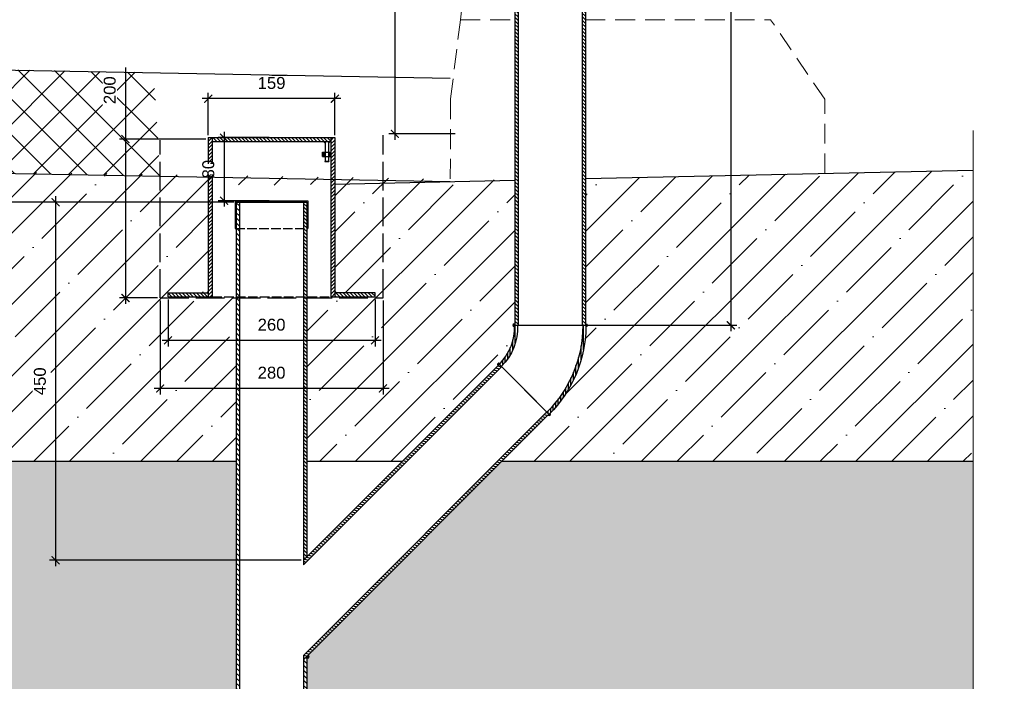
# Model space of a CAD drawing. Header units: millimetres. Extents: x -4800 to 7624, y -949 to 1747.
# Tile 6 of 8: x 4286 to 5523, y 8 to 839. Entities that reach past the tile are written whole.
import ezdxf

# ---------------------------------------------------------------- set-up
doc = ezdxf.new("R2010")
doc.units = ezdxf.units.MM
doc.linetypes.add('( Hidden )', pattern=[0.375, 0.25, -0.125])
doc.linetypes.add('ACAD_ISO02W100', pattern=[15, 12, -3])
for name, color, linetype, lineweight in [('выданая позиция', 151, '( Hidden )', 20), ('ГТО-2_Металлические_конструкции', 1, 'Continuous', 30), ('ГТО-2_Размеры', 4, 'Continuous', 13), ('ГТО_Бетон основной', 4, 'Continuous', 50), ('ГТО_Штриховка', 7, 'Continuous', 15), ('ПВЗ$0$сварка', 142, 'Continuous', 20)]:
    doc.layers.add(name, color=color, linetype=linetype, lineweight=lineweight)
doc.layers.add('ГП_Штриховки', color=7, linetype='Continuous')
doc.layers.add('камень', color=7, linetype='Continuous')
doc.styles.add('Рогун1', font='arial.ttf')
doc.dimstyles.new('100 мм', dxfattribs={"dimscale": 100, "dimtxt": 3.5, "dimasz": 2, "dimexe": 1, "dimexo": 1, "dimgap": 1.2, "dimtad": 1, "dimdec": 0, "dimlfac": 0.1, "dimrnd": 0.0001, "dimtxsty": 'Рогун1', "dimblk": 'ARCHTICK', "dimcen": 2.5, "dimdle": 1, "dimaunit": 1, "dimadec": 1, "dimazin": 0, "dimtfac": 1, "dimtdec": 0, "dimtmove": 1, "dimatfit": 3, "dimldrblk": 'ARCHTICK', "dimfxl": 1, "dimtfill": 1, "dimarcsym": 0})

# ---------------------------------------------------------------- blocks, each defined once
blk = doc.blocks.new('_ArchTick')
at = {"color": 0, "linetype": 'ByBlock', "lineweight": 25, "const_width": 0.15}
blk.add_lwpolyline([(-0.5, -0.5), (0.5, 0.5)], dxfattribs=at)
blk = doc.blocks.new('*D35')
at = {"layer": 'DEFPOINTS', "color": 0, "lineweight": 30, "transparency": 16777216}
for p in [(4472.4, 491), (4732.4, 491), (4472.4, 436.3)]:
    blk.add_point(p, dxfattribs=at)
at = {"layer": 'ГТО-2_Размеры', "color": 0, "lineweight": -2, "transparency": 16777216}
for p, q in [((4472.4, 487.8), (4472.4, 428.8)), ((4732.4, 487.8), (4732.4, 428.8)), ((4739.9, 436.3), (4464.9, 436.3))]:
    blk.add_line(p, q, dxfattribs=at)
at = {"layer": 'ГТО-2_Размеры', "color": 0, "lineweight": -2, "transparency": 16777216, "xscale": 10, "yscale": 10, "zscale": 10, "rotation": 180}
blk.add_blockref('_ArchTick', (4472.4, 436.3), dxfattribs=at)
at = {"layer": 'ГТО-2_Размеры', "color": 0, "lineweight": -2, "transparency": 16777216, "xscale": 10, "yscale": 10, "zscale": 10}
blk.add_blockref('_ArchTick', (4732.4, 436.3), dxfattribs=at)
at = {"layer": 'ГТО-2_Размеры', "color": 0, "transparency": 16777216, "insert": (4602.4, 455.9), "char_height": 15, "width": 21.733, "attachment_point": 5, "style": 'Рогун1', "bg_fill": 3, "box_fill_scale": 1.1, "bg_fill_color": 256, "bg_fill_true_color": 13158600, "bg_fill_transparency": 0}
blk.add_mtext('260', dxfattribs=at)
blk = doc.blocks.new('*D36')
at = {"layer": 'DEFPOINTS', "color": 0, "lineweight": 30, "transparency": 16777216}
for p in [(4462.4, 489.6), (4742.4, 489.6), (4462.4, 375.9)]:
    blk.add_point(p, dxfattribs=at)
at = {"layer": 'ГТО-2_Размеры', "color": 0, "lineweight": -2, "transparency": 16777216}
for p, q in [((4462.4, 486.4), (4462.4, 368.4)), ((4742.4, 486.4), (4742.4, 368.4)), ((4749.9, 375.9), (4454.9, 375.9))]:
    blk.add_line(p, q, dxfattribs=at)
at = {"layer": 'ГТО-2_Размеры', "color": 0, "lineweight": -2, "transparency": 16777216, "xscale": 10, "yscale": 10, "zscale": 10, "rotation": 180}
blk.add_blockref('_ArchTick', (4462.4, 375.9), dxfattribs=at)
at = {"layer": 'ГТО-2_Размеры', "color": 0, "lineweight": -2, "transparency": 16777216, "xscale": 10, "yscale": 10, "zscale": 10}
blk.add_blockref('_ArchTick', (4742.4, 375.9), dxfattribs=at)
at = {"layer": 'ГТО-2_Размеры', "color": 0, "transparency": 16777216, "insert": (4602.4, 395.6), "char_height": 15, "attachment_point": 5, "style": 'Рогун1', "bg_fill": 3, "box_fill_scale": 1.1, "bg_fill_color": 256, "bg_fill_true_color": 13158600, "bg_fill_transparency": 0}
blk.add_mtext('280', dxfattribs=at)
blk = doc.blocks.new('*D37')
at = {"layer": 'DEFPOINTS', "color": 0, "lineweight": 30, "transparency": 16777216}
for p in [(4522.9, 689.3), (4418.9, 489.6), (4462.4, 489.6)]:
    blk.add_point(p, dxfattribs=at)
at = {"layer": 'ГТО-2_Размеры', "color": 0, "lineweight": -2, "transparency": 16777216}
for p, q in [((4418.9, 779.3), (4418.9, 689.3)), ((4418.9, 696.8), (4418.9, 482.1)), ((4519.7, 689.3), (4411.4, 689.3)), ((4459.2, 489.6), (4411.4, 489.6))]:
    blk.add_line(p, q, dxfattribs=at)
at = {"layer": 'ГТО-2_Размеры', "color": 0, "lineweight": -2, "transparency": 16777216, "xscale": 10, "yscale": 10, "zscale": 10}
for p, rotation in [((4418.9, 689.3), 90), ((4418.9, 489.6), 270)]:
    blk.add_blockref('_ArchTick', p, dxfattribs=dict(at, rotation=rotation))
at = {"layer": 'ГТО-2_Размеры', "color": 0, "transparency": 16777216, "insert": (4399.2, 750.6), "char_height": 15, "attachment_point": 5, "rotation": 90, "style": 'Рогун1', "bg_fill": 3, "box_fill_scale": 1.1, "bg_fill_color": 256, "bg_fill_true_color": 13158600, "bg_fill_transparency": 0}
blk.add_mtext('200', dxfattribs=at)
blk = doc.blocks.new('*D38')
at = {"layer": 'DEFPOINTS', "color": 0, "lineweight": 30, "transparency": 16777216}
for p in [(4522.9, 740), (4522.9, 691), (4681.9, 691)]:
    blk.add_point(p, dxfattribs=at)
at = {"layer": 'ГТО-2_Размеры', "color": 0, "lineweight": -2, "transparency": 16777216}
for p, q in [((4522.9, 694.2), (4522.9, 747.5)), ((4681.9, 694.2), (4681.9, 747.5)), ((4689.4, 740), (4515.4, 740))]:
    blk.add_line(p, q, dxfattribs=at)
at = {"layer": 'ГТО-2_Размеры', "color": 0, "lineweight": -2, "transparency": 16777216, "xscale": 10, "yscale": 10, "zscale": 10, "rotation": 180}
blk.add_blockref('_ArchTick', (4522.9, 740), dxfattribs=at)
at = {"layer": 'ГТО-2_Размеры', "color": 0, "lineweight": -2, "transparency": 16777216, "xscale": 10, "yscale": 10, "zscale": 10}
blk.add_blockref('_ArchTick', (4681.9, 740), dxfattribs=at)
at = {"layer": 'ГТО-2_Размеры', "color": 0, "transparency": 16777216, "insert": (4602.4, 759.6), "char_height": 15, "attachment_point": 5, "style": 'Рогун1', "bg_fill": 3, "box_fill_scale": 1.1, "bg_fill_color": 256, "bg_fill_true_color": 13158600, "bg_fill_transparency": 0}
blk.add_mtext('159', dxfattribs=at)
blk = doc.blocks.new('ПВЗ$0$PSK_Svarka')
blk.add_solid([(0, 0), (-0.707107, 0.707107), (0.707107, 0.707107)])
blk = doc.blocks.new('*D39')
at = {"layer": 'DEFPOINTS', "color": 0, "lineweight": 30, "transparency": 16777216}
for p in [(4602.4, 691), (4542.7, 611.8), (4602.4, 611.8)]:
    blk.add_point(p, dxfattribs=at)
at = {"layer": 'ГТО-2_Размеры', "color": 0, "lineweight": -2, "transparency": 16777216}
for p, q in [((4542.7, 698.5), (4542.7, 604.3)), ((4599.2, 691), (4535.2, 691)), ((4599.2, 611.8), (4535.2, 611.8))]:
    blk.add_line(p, q, dxfattribs=at)
at = {"layer": 'ГТО-2_Размеры', "color": 0, "lineweight": -2, "transparency": 16777216, "xscale": 10, "yscale": 10, "zscale": 10}
for p, rotation in [((4542.7, 691), 90), ((4542.7, 611.8), 270)]:
    blk.add_blockref('_ArchTick', p, dxfattribs=dict(at, rotation=rotation))
at = {"layer": 'ГТО-2_Размеры', "color": 0, "transparency": 16777216, "insert": (4523, 651.4), "char_height": 15, "width": 9.884, "attachment_point": 5, "rotation": 90, "style": 'Рогун1', "bg_fill": 3, "box_fill_scale": 1.1, "bg_fill_color": 256, "bg_fill_true_color": 13158600, "bg_fill_transparency": 0}
blk.add_mtext('80', dxfattribs=at)
blk = doc.blocks.new('*D40')
at = {"layer": 'DEFPOINTS', "color": 0, "lineweight": 30, "transparency": 16777216}
for p in [(4952.3, 1555.2), (4952.3, 455.2), (5179.2, 455.2)]:
    blk.add_point(p, dxfattribs=at)
at = {"layer": 'ГТО-2_Размеры', "color": 0, "lineweight": -2, "transparency": 16777216}
for p, q in [((5179.2, 1562.7), (5179.2, 447.7)), ((4955.5, 1555.2), (5186.7, 1555.2)), ((4955.5, 455.2), (5186.7, 455.2))]:
    blk.add_line(p, q, dxfattribs=at)
at = {"layer": 'ГТО-2_Размеры', "color": 0, "lineweight": -2, "transparency": 16777216, "xscale": 10, "yscale": 10, "zscale": 10}
for p, rotation in [((5179.2, 1555.2), 90), ((5179.2, 455.2), 270)]:
    blk.add_blockref('_ArchTick', p, dxfattribs=dict(at, rotation=rotation))
at = {"layer": 'ГТО-2_Размеры', "color": 0, "transparency": 16777216, "insert": (5159.5, 1005.2), "char_height": 15, "attachment_point": 5, "rotation": 90, "style": 'Рогун1', "bg_fill": 3, "box_fill_scale": 1.1, "bg_fill_color": 256, "bg_fill_true_color": 13158600, "bg_fill_transparency": 0}
blk.add_mtext('1100', dxfattribs=at)
blk = doc.blocks.new('*D42')
at = {"layer": 'DEFPOINTS', "color": 0, "lineweight": 30, "transparency": 16777216}
for p in [(4557.9, 609.8), (4331.2, 160.1), (4642.6, 160.1)]:
    blk.add_point(p, dxfattribs=at)
at = {"layer": 'ГТО-2_Размеры', "color": 0, "lineweight": -2, "transparency": 16777216}
for p, q in [((4554.7, 609.8), (4323.7, 609.8)), ((4331.2, 617.3), (4331.2, 152.6)), ((4639.4, 160.1), (4323.7, 160.1))]:
    blk.add_line(p, q, dxfattribs=at)
at = {"layer": 'ГТО-2_Размеры', "color": 0, "lineweight": -2, "transparency": 16777216, "xscale": 10, "yscale": 10, "zscale": 10}
for p, rotation in [((4331.2, 609.8), 90), ((4331.2, 160.1), 270)]:
    blk.add_blockref('_ArchTick', p, dxfattribs=dict(at, rotation=rotation))
at = {"layer": 'ГТО-2_Размеры', "color": 0, "transparency": 16777216, "insert": (4311.5, 384.9), "char_height": 15, "attachment_point": 5, "rotation": 90, "style": 'Рогун1', "bg_fill": 3, "box_fill_scale": 1.1, "bg_fill_color": 256, "bg_fill_true_color": 13158600, "bg_fill_transparency": 0}
blk.add_mtext('450', dxfattribs=at)
blk = doc.blocks.new('*D43')
at = {"layer": 'DEFPOINTS', "color": 0, "lineweight": 30, "transparency": 16777216}
for p in [(4558.1, 609.8), (4225.4, -275.5), (4551.7, -275.5)]:
    blk.add_point(p, dxfattribs=at)
at = {"layer": 'ГТО-2_Размеры', "color": 0, "lineweight": -2, "transparency": 16777216}
for p, q in [((4554.9, 609.8), (4217.9, 609.8)), ((4225.4, 617.3), (4225.4, -283)), ((4548.5, -275.5), (4217.9, -275.5))]:
    blk.add_line(p, q, dxfattribs=at)
at = {"layer": 'ГТО-2_Размеры', "color": 0, "lineweight": -2, "transparency": 16777216, "xscale": 10, "yscale": 10, "zscale": 10}
for p, rotation in [((4225.4, 609.8), 90), ((4225.4, -275.5), 270)]:
    blk.add_blockref('_ArchTick', p, dxfattribs=dict(at, rotation=rotation))
at = {"layer": 'ГТО-2_Размеры', "color": 0, "transparency": 16777216, "insert": (4205.7, 109.8), "char_height": 30, "attachment_point": 5, "rotation": 90, "style": 'Рогун1', "bg_fill": 3, "box_fill_scale": 1.1, "bg_fill_color": 256, "bg_fill_true_color": 13158600, "bg_fill_transparency": 0}
blk.add_mtext('{\\H0.5x;1000}', dxfattribs=at)
blk = doc.blocks.new('*D44')
at = {"layer": 'DEFPOINTS', "color": 0, "lineweight": 30, "transparency": 16777216}
for p in [(4957.3, 1565.2), (4757.2, 695.8), (4836, 695.8)]:
    blk.add_point(p, dxfattribs=at)
at = {"layer": 'ГТО-2_Размеры', "color": 0, "lineweight": -2, "transparency": 16777216}
for p, q in [((4757.2, 1572.7), (4757.2, 688.3)), ((4954.1, 1565.2), (4749.7, 1565.2)), ((4832.8, 695.8), (4749.7, 695.8))]:
    blk.add_line(p, q, dxfattribs=at)
at = {"layer": 'ГТО-2_Размеры', "color": 0, "lineweight": -2, "transparency": 16777216, "xscale": 10, "yscale": 10, "zscale": 10}
for p, rotation in [((4757.2, 1565.2), 90), ((4757.2, 695.8), 270)]:
    blk.add_blockref('_ArchTick', p, dxfattribs=dict(at, rotation=rotation))
at = {"layer": 'ГТО-2_Размеры', "color": 0, "transparency": 16777216, "insert": (4737.6, 1130.5), "char_height": 15, "attachment_point": 5, "rotation": 90, "style": 'Рогун1', "bg_fill": 3, "box_fill_scale": 1.1, "bg_fill_color": 256, "bg_fill_true_color": 13158600, "bg_fill_transparency": 0}
blk.add_mtext('870', dxfattribs=at)
blk = doc.blocks.new('отвод')
at = {"layer": 'камень', "transparency": 33554687}
h = blk.add_hatch(dxfattribs=at)
h.set_pattern_fill('ANSI31', color=256)
h.paths.add_polyline_path([(59929.5, 19478.9), (59926.6, 19481.8, 0.198534), (59880.3, 19369.9), (59884.3, 19369.9, -0.199479)])
h.paths.add_polyline_path([(59965.2, 19369.9), (59969.2, 19369.9, -0.209937), (59990.4, 19418.1), (59987.6, 19420.9, 0.209308)])
at = {"layer": 'ГТО-2_Металлические_конструкции', "color": 7}
for p, q in [((59990.4, 19418.1), (59926.6, 19481.8)), ((59990.4, 19418.1), (59987.6, 19420.9)), ((59880.3, 19369.9), (59968, 19369.9)), ((59880.3, 19369.9), (59924.8, 19369.9)), ((59969.2, 19369.9), (59924.8, 19369.9))]:
    blk.add_line(p, q, dxfattribs=at)
for centre, radius, start, end in [((60038.8, 19369.9), 158.4, 135.0834, 180), ((60038, 19370), 153.7, 134.9316, 180.0566), ((60034.7, 19369.8), 69.5, 132.6779, 179.9652), ((60034.7, 19369.8), 65.5, 132.5381, 179.9634)]:
    blk.add_arc(centre, radius, start, end, dxfattribs=at)

msp = doc.modelspace()

# ---------------------------------------------------------------- hatches: boundary and pattern name
at = {"layer": 'ГП_Штриховки', "lineweight": 15, "ltscale": 0.5, "transparency": 33554687}
h = msp.add_hatch(dxfattribs=at)
h.set_pattern_fill('ANSI31', color=256, scale=0.33, angle=90)
h.set_pattern_definition([(135, (-56446.7336, -19902.0958), (-0.74087113, -0.74087113), [])])
h.paths.add_polyline_path([(4666.5776266, 667.2519021), (4669.6474546, 667.2519021), (4669.6474546, 672.912231), (4666.5776266, 672.912231)])
h.paths.add_polyline_path([(4676.8867407, 672.912231), (4673.8169127, 672.912231), (4673.8169127, 667.2519021), (4676.8867407, 667.2519021)])
at = {"layer": 'ГП_Штриховки', "lineweight": 15, "transparency": 33554687}
h = msp.add_hatch(dxfattribs=at)
h.set_pattern_fill('ANSI35', color=256, scale=5)
h.set_pattern_definition([(45, (-57896.734, -19933.316), (-44.90128, 44.90128), []), (45, (-57851.83, -19933.316), (-44.90128, 44.90128), [79.375, -15.875, 0, -15.875])])
edge = h.paths.add_edge_path()
edge.add_line((4996.5190381, 639.5354874), (4996.5212214, 455.1594329))
edge.add_arc((4845.0784292, 451.9241078), 151.477347, -45.7245037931, 1.223843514, ccw=False)
edge.add_line((4950.8261496, 343.467636), (4891.7964622, 284.3601761))
edge.add_line((4891.7964622, 284.3601761), (5483.389367, 284.3570667))
edge.add_line((5483.389367, 284.3570667), (5483.2917108, 649.9539074))
edge.add_line((5483.2917108, 649.9539074), (4996.5190381, 639.5354874))
edge = h.paths.add_edge_path()
edge.add_line((4766.7266308, 284.3659298), (4888.0841977, 406.2095879))
edge.add_arc((4841.7576444, 452.4770394), 65.473862, 315.0365713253, 362.4619195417)
edge.add_line((4907.1710735, 455.2894941), (4908.0302156, 637.6351061))
edge.add_line((4908.0302156, 637.6351061), (3231.8867325, 664.191204))
edge.add_line((3231.8867325, 664.191204), (3231.8867325, 601.7736786))
edge.add_line((3231.8867325, 601.7736786), (3282.3867325, 601.7735905))
edge.add_line((3282.3867325, 601.7735905), (3282.3867325, 596.7735905))
edge.add_line((3282.3867325, 596.7735905), (3196.6384246, 596.7732493))
edge.add_line((3196.6384246, 596.7732493), (3196.6419482, 284.4133314))
edge.add_line((3196.6419482, 284.4133314), (4558.1367407, 284.3684057))
edge.add_line((4558.1367407, 284.3684057), (4558.1367407, 489.6264134))
edge.add_line((4558.1367407, 489.6264134), (4472.3854614, 490.9871421))
edge.add_line((4472.3854614, 490.9871421), (4472.3854614, 495.9871421))
edge.add_line((4472.3854614, 495.9871421), (4522.8867407, 495.9871421))
edge.add_line((4522.8867407, 495.9871421), (4522.8867407, 629.3296378))
edge.add_line((4522.8867407, 629.3296378), (4389.0398929, 626.4432829))
edge.add_line((4389.0398929, 626.4432829), (4647.3867344, 632.0144314))
edge.add_line((4647.3867344, 632.0144314), (4681.8867407, 632.7584106))
edge.add_line((4681.8867407, 632.7584106), (4681.8867407, 495.9871421))
edge.add_line((4681.8867407, 495.9871421), (4732.3867407, 495.987054))
edge.add_line((4732.3867407, 495.987054), (4732.0169807, 489.6264134))
edge.add_line((4732.0169807, 489.6264134), (4646.6367407, 489.6264134))
edge.add_line((4646.6367407, 489.6264134), (4646.6367407, 284.3662622))
edge.add_line((4646.6367407, 284.3662622), (4766.7266308, 284.3659298))
at = {"layer": 'ГП_Штриховки', "true_color": 0x000000, "transparency": 33554610}
h = msp.add_hatch(dxfattribs=at)
h.set_pattern_fill('ANSI31', color=18, angle=90)
h.set_pattern_definition([(135, (-57898.7336, -19782.836), (-2.24506403, -2.24506403), [])])
h.paths.add_polyline_path([(4646.6367407, 609.7669582), (4642.6367407, 609.7669582), (4642.6356567, 160.111469), (4646.6367407, 164.1178243)])
at = {"layer": 'ГП_Штриховки', "lineweight": 15, "transparency": 33554687}
h = msp.add_hatch(dxfattribs=at)
h.set_pattern_fill('AR-CONC', color=256, scale=0.25)
h.set_pattern_definition([(50, (0, 0), (91.0923, -7.9695), [9.525, -104.775]), (355, (0, 0), (-17.6217, 95.5284), [7.62, -83.8203]), (100.4514, (7.59, -0.66), (73.4706, 87.5589), [8.095, -89.0451]), (46.1842, (0, 25.4), (135.5395, -21.0212), [14.2875, -157.1625]), (96.6356, (11.3, 23.65), (118.702, 123.713), [12.1425, -133.5678]), (351.1842, (0, 25.4), (118.702, 123.713), [11.43, -125.73]), (21, (12.7, 19.05), (75.8072, -51.1326), [9.525, -104.775]), (326, (12.7, 19.05), (30.901, 92.094), [7.62, -83.82]), (71.4514, (19.02, 14.79), (106.7082, 40.9614), [8.095, -89.045]), (37.5, (0, 0), (1.5443, 42.27752), [0, -82.804, 0, -85.09, 0, -84.1375]), (7.5, (0, 0), (33.40983, 50.0903), [0, -48.514, 0, -80.899, 0, -32.0675]), (327.5, (-28.32, 0), (67.7953, -2.86437), [0, -31.75, 0, -99.06, 0, -131.445]), (317.5, (-41.02, 0), (74.0646, 12.71325), [0, -41.275, 0, -65.786, 0, -93.345])])
h.paths.add_polyline_path([(5036.5455977, 284.3563873), (5036.6516078, -715.3418834), (5483.4521495, -715.3381385), (5483.3462727, -123.4542408), (5444.1048002, -115.6059463), (5522.6544774, -99.869318), (5483.3462727, -92.0076771), (5483.2839536, 284.3454772)])
h.paths.add_polyline_path([(4558.1367407, -715.4299139), (4558.1367407, 284.3684057), (4891.7964622, 284.3601761), (4646.6367407, 38.8774526), (4646.6367407, -715.5877703), (5036.6562398, -715.3713042), (5036.5409657, 284.3589642), (2890.9265659, 284.4132397), (2890.9929443, -715.5776315), (3108.1367325, -715.5877703), (3101.7305858, -490.2330418), (3101.7305858, -290.2330418), (3101.7305858, -183.9640808), (3101.7305858, 16.0359192), (3106.0156407, 36.7548035), (2891.221727, 256.077148), (2894.1262472, 284.4961745), (2989.3365364, 283.0734375), (3108.1367325, 164.1167252), (3108.1367325, 284.4035258), (3196.6367325, 284.4013823), (3203.0305858, 16.0359192), (3203.0305858, -183.9640808), (3203.0305858, -290.2330418), (3203.0305858, -490.2330418), (3196.6367325, -715.5776315), (2893.0097689, -715.440046), (2890.9622182, 256.3369988), (2862.9273656, 284.4087877), (2702.1965155, 284.413392), (2702.2971684, -715.5379466)])
at = {"layer": 'ГТО_Штриховка'}
h = msp.add_hatch(color=0, dxfattribs=at)
h.dxf.hatch_style = 1
edge = h.paths.add_edge_path()
edge.add_line((4907.9877973, 457.2823311), (4908.0547562, 455.2894505))
edge.add_line((4908.0547562, 455.2894505), (4907.1887272, 455.2882152))
edge.add_line((4907.1887272, 455.2882152), (4907.2241655, 453.2885292))
edge.add_arc((4907.4038856, 455.3240717), 2.0434609, 73.396529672, 264.9543816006, ccw=False)
h = msp.add_hatch(color=0, dxfattribs=at)
h.dxf.hatch_style = 1
edge = h.paths.add_edge_path()
edge.add_line((4889.4716246, 407.6417552), (4888.0841977, 406.2095879))
edge.add_line((4888.0841977, 406.2095879), (4888.2192267, 406.0747452))
edge.add_line((4888.2192267, 406.0747452), (4886.8050131, 404.6605316))
edge.add_arc((4888.2233118, 406.0751198), 2.0031553, 51.4517689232, 224.9249541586, ccw=False)
h = msp.add_hatch(color=0, dxfattribs=at)
h.dxf.hatch_style = 1
edge = h.paths.add_edge_path()
edge.add_line((4949.4032944, 342.0646405), (4950.7907213, 343.4968078))
edge.add_line((4950.7907213, 343.4968078), (4950.9415062, 343.3477449))
edge.add_line((4950.9415062, 343.3477449), (4952.3557197, 344.7619585))
edge.add_arc((4950.8090669, 343.4904018), 2.0022466, 225.4044672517, 399.4248027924, ccw=False)
h = msp.add_hatch(color=0, dxfattribs=at)
h.dxf.hatch_style = 1
edge = h.paths.add_edge_path()
edge.add_line((4646.6339617, 35.8747268), (4646.6340185, 38.8747268))
edge.add_line((4646.6340185, 38.8747268), (4648.7539418, 40.9974432))
edge.add_arc((4646.6340185, 38.8747268), 3, 269.9989165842, 405.0377192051, ccw=False)
at = {"layer": 'камень', "lineweight": 15, "transparency": 33554687}
h = msp.add_hatch(dxfattribs=at)
h.set_pattern_fill('ANSI37', color=256, scale=10)
h.set_pattern_definition([(45, (-57896.734, -19571.81), (-22.45064, 22.45064), []), (135, (-57896.734, -19571.81), (-22.45064, -22.45064), [])])
h.paths.add_polyline_path([(4462.6002765, 642.6058924), (4454.2479116, 772.759957), (3231.8867325, 796.7735905), (3231.8867325, 665.3071639)])
at = {"layer": 'камень', "transparency": 33554687}
h = msp.add_hatch(dxfattribs=at)
h.set_pattern_fill('ANSI31', color=256, angle=90)
h.set_pattern_definition([(135, (-56831.6987, -20315.5994), (-2.24506403, -2.24506403), [])])
h.paths.add_polyline_path([(4602.3867407, 690.987054), (4527.8867407, 690.987054), (4527.8867407, 685.987054), (4602.3867407, 685.987054)])
h.paths.add_polyline_path([(4676.8867407, 690.987054), (4602.3867407, 690.987054), (4602.3867407, 685.987054), (4676.8867407, 685.987054)])
h.paths.add_polyline_path([(4732.3867407, 495.987054), (4681.8867407, 495.987054), (4681.8867407, 490.987054), (4732.3867407, 490.987054)])
h.paths.add_polyline_path([(4522.8867407, 495.9871421), (4472.3854614, 495.9871421), (4472.3854614, 490.987054), (4522.8867407, 490.987054)])
h = msp.add_hatch(dxfattribs=at)
h.set_pattern_fill('ANSI31', color=256)
h.set_pattern_definition([(45, (-56831.6987, -20315.5994), (-2.24506403, 2.24506403), [])])
h.paths.add_polyline_path([(4527.8867407, 690.987054), (4522.8867407, 690.987054), (4522.8867407, 490.987054), (4527.8867407, 490.987054)])
h.paths.add_polyline_path([(4676.8867407, 490.987054), (4681.8867407, 490.987054), (4681.8867407, 690.987054), (4676.8867407, 690.987054)])

# ---------------------------------------------------------------- linework, layer by layer
at = {"linetype": 'ACAD_ISO02W100'}
for p, q in [((4556.8867407, 576.7669582), (4647.8867407, 576.7669582)), ((4527.8867407, 490.987054), (4676.8867407, 490.987054))]:
    msp.add_line(p, q, dxfattribs=at)
at = {"lineweight": 15, "ltscale": 5}
msp.add_lwpolyline([(5483.3462727, -949.0791045), (5483.3462727, -306.4012063), (5444.0380681, -298.5395654), (5522.6544774, -282.8162836), (5483.3462727, -274.9546426), (5483.3462727, 699.9550822)], dxfattribs=at)
at = {"layer": 'выданая позиция', "color": 18, "linetype": '( Hidden )', "lineweight": 15, "ltscale": 100, "true_color": 0x000000}
for p, q in [((4839.5166673, 839.2245231), (4908.0401522, 839.2245231)), ((4996.516668, 839.2245231), (5229.1879001, 839.2245231))]:
    msp.add_line(p, q, dxfattribs=at)
for points in [[(4906.0822225, 1379.1451376), (4839.5166673, 839.2245231)], [(4839.5166673, 839.2245231), (4827.1879001, 739.2245231), (4826.9148533, 635.885885)], [(5297.1877071, 645.9468834), (5297.1879001, 739.2245231), (5229.1879001, 839.2245231)]]:
    msp.add_lwpolyline(points, dxfattribs=at)
at = {"layer": 'ГТО-2_Металлические_конструкции', "color": 0, "linetype": 'ACAD_ISO02W100', "ltscale": 3}
for p, q in [((4742.3867407, 489.6264134), (4742.3867407, 694.0014081)), ((4462.3867407, 489.6264134), (4462.6636099, 687.9786613)), ((4462.3867407, 489.6264134), (4742.3867407, 489.6264134))]:
    msp.add_line(p, q, dxfattribs=at)
at = {"layer": 'ГТО-2_Металлические_конструкции', "color": 0}
for p, q in [((4522.8867407, 690.987054), (4522.8867407, 490.987054)), ((4522.8867407, 690.987054), (4681.8867407, 690.987054)), ((4527.8867407, 690.987054), (4527.8867407, 490.987054)), ((4527.8867407, 685.987054), (4676.8867407, 685.987054)), ((4676.8867407, 690.987054), (4676.8867407, 490.987054)), ((4681.8867407, 690.987054), (4681.8867407, 490.987054)), ((4666.5776266, 667.2519021), (4666.5776266, 672.912231)), ((4666.5776266, 672.912231), (4676.8867407, 672.912231)), ((4666.5776266, 667.2519021), (4676.8867407, 667.2519021)), ((4669.1792239, 661.523273), (4674.2542461, 661.523273)), ((4669.1792239, 661.523273), (4669.1792239, 661.0661663)), ((4669.1792239, 661.0661663), (4674.2542461, 661.0661663)), ((4674.2542461, 661.523273), (4674.2542461, 661.0661663)), ((4556.8867407, 611.7669582), (4647.8867407, 611.7669582)), ((4556.8867407, 611.7669582), (4556.8867407, 576.7669582)), ((4557.9367407, 609.7669582), (4646.8367407, 609.7669582)), ((4557.9367407, 609.7669582), (4557.9367407, 576.7669582)), ((4646.8367407, 609.7669582), (4646.8367407, 576.7669582)), ((4647.8867407, 611.7669582), (4647.8867407, 576.7669582)), ((4556.8867407, 576.7669582), (4557.9367407, 576.7669582)), ((4646.8367407, 576.7669582), (4647.8867407, 576.7669582)), ((4472.3854614, 490.9871421), (4472.3854614, 495.9871421)), ((4472.3854614, 495.9871421), (4522.8867407, 495.9871421)), ((4732.3867407, 495.987054), (4681.8867407, 495.987054)), ((4732.3867407, 490.987054), (4732.3867407, 495.987054)), ((4472.3867407, 490.987054), (4527.8867407, 490.987054)), ((4676.8867407, 490.987054), (4732.3867407, 490.987054)), ((4642.6346513, 40.5306706), (4642.6346513, -490.2330418)), ((4646.6367407, 38.8774526), (4646.6367407, -490.2330418))]:
    msp.add_line(p, q, dxfattribs=at)
at = {"layer": 'ГТО_Бетон основной', "color": 18, "lineweight": 30, "true_color": 0x000000}
for p, q in [((4996.5190381, 639.5354874), (5483.3462727, 649.9550822)), ((4681.8867407, 632.7584106), (4908.0302156, 637.6351061)), ((3196.6367319, 284.4013823), (4558.1367407, 284.3686543)), ((4646.6367407, 284.3662622), (4766.7266308, 284.3659298)), ((4891.7964622, 284.3601761), (5036.5888956, 284.3563862)), ((5036.5888956, 284.3563862), (5483.3891197, 284.3454746))]:
    msp.add_line(p, q, dxfattribs=at)
at = {"layer": 'ГТО_Штриховка', "color": 0}
for centre, radius, start, end in [((4907.3791031, 455.2920436), 2.0092377, 97.8663117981, 265.6434725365), ((4888.2300323, 406.0672638), 2.0051371, 51.7418464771, 226.4503195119), ((4950.7937491, 343.4904655), 2.0051371, 231.7418464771, 39.3889262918), ((4646.6340185, 38.8747268), 3, 315.0377192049, 45.0377192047)]:
    msp.add_arc(centre, radius, start, end, dxfattribs=at)

# ---------------------------------------------------------------- next in the draw order: dimensions: what is measured, and where the dimension line sits
at = {"layer": 'ГТО-2_Размеры'}
dim = msp.add_linear_dim(base=(5179.1949593, 455.1594329), p1=(4952.3211075, 1555.2237323), p2=(4952.334134, 455.1594329), angle=90, text='1100', dimstyle='100 мм', override={"dimscale": 0, "dimtxt": 150, "dimasz": 100, "dimexe": 75, "dimexo": 32, "dimgap": 120, "dimdec": 6, "dimcen": 250, "dimdle": 75, "dimtfill": 1}, dxfattribs=at)
dim.commit()
dim.dimension.update_dxf_attribs({"geometry": '*D40', "text_midpoint": (5179.1949593, 1005.1915826), "dimtype": 160})
dim = msp.add_linear_dim(base=(4472.3854614, 436.2863201), p1=(4732.3867407, 490.987054), p2=(4472.3854614, 490.9871421), text='260', dimstyle='100 мм', override={"dimscale": 0, "dimtxt": 150, "dimasz": 100, "dimexe": 75, "dimexo": 32, "dimgap": 120, "dimdec": 6, "dimcen": 250, "dimdle": 75}, dxfattribs=at)
dim.commit()
dim.dimension.update_dxf_attribs({"geometry": '*D35', "text_midpoint": (4602.3867407, 436.2863201), "dimtype": 160})

# ---------------------------------------------------------------- next in the draw order: hatches: boundary and pattern name
at = {"layer": 'ГТО_Штриховка'}
h = msp.add_hatch(color=0, dxfattribs=at)
h.dxf.hatch_style = 1
edge = h.paths.add_edge_path()
edge.add_line((4996.5211983, 457.1135255), (4996.5212214, 455.1594329))
edge.add_line((4996.5212214, 455.1594329), (4997.3547532, 455.1582196))
edge.add_line((4997.3547532, 455.1582196), (4997.3393408, 453.1668969))
edge.add_arc((4997.1975906, 455.1956273), 2.0336765, 273.996839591, 469.4264061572)

# ---------------------------------------------------------------- next in the draw order: linework, layer by layer
at = {"layer": 'ГТО-2_Металлические_конструкции'}
for p, q in [((4992.5754444, 1555.2237323), (4992.5212217, 455.1652555)), ((4996.5081949, 1555.2237323), (4996.5212214, 455.1594329))]:
    msp.add_line(p, q, dxfattribs=at)
at = {"layer": 'ГТО_Штриховка', "color": 0}
msp.add_arc((4997.21127, 455.1697769), 2.0092377, 274.3565274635, 82.1336882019, dxfattribs=at)

# ---------------------------------------------------------------- next in the draw order: block references
at = {"layer": 'ГТО-2_Металлические_конструкции', "color": 7, "xscale": -1, "rotation": 315}
msp.add_blockref('отвод', (33596.1513804, -55695.009912), dxfattribs=at)

# ---------------------------------------------------------------- next in the draw order: dimensions: what is measured, and where the dimension line sits
at = {"layer": 'ГТО-2_Размеры'}
dim = msp.add_linear_dim(base=(4757.2123019, 695.8247992), p1=(4957.2988872, 1565.2237323), p2=(4835.9983431, 695.8247992), angle=90, text='870', dimstyle='100 мм', override={"dimscale": 0, "dimtxt": 150, "dimasz": 100, "dimexe": 75, "dimexo": 32, "dimgap": 120, "dimdec": 6, "dimcen": 250, "dimdle": 75}, dxfattribs=at)
dim.commit()
dim.dimension.update_dxf_attribs({"geometry": '*D44', "text_midpoint": (4757.2123019, 1130.5242658), "dimtype": 160})
dim = msp.add_linear_dim(base=(4462.3854614, 375.8935054), p1=(4742.3867407, 489.6264134), p2=(4462.3854614, 489.6265015), text='280', dimstyle='100 мм', override={"dimscale": 0, "dimtxt": 150, "dimasz": 100, "dimexe": 75, "dimexo": 32, "dimgap": 120, "dimdec": 6, "dimcen": 250, "dimdle": 75}, dxfattribs=at)
dim.commit()
dim.dimension.update_dxf_attribs({"geometry": '*D36', "text_midpoint": (4602.3867407, 375.9123789), "dimtype": 160})

# ---------------------------------------------------------------- next in the draw order: hatches: boundary and pattern name
at = {"layer": 'ГП_Штриховки', "lineweight": 15, "transparency": 33554687}
h = msp.add_hatch(dxfattribs=at)
h.set_pattern_fill('ANSI31', color=256, angle=90)
h.set_pattern_definition([(135, (-58555.9907, -23870.88), (-2.24506403, -2.24506403), [])])
h.paths.add_polyline_path([(4996.5754444, 1555.2237323), (4992.5754444, 1555.2237323), (4992.5212217, 455.1652555), (4996.5212214, 455.1594329)])
h.paths.add_polyline_path([(4912.0754444, 1555.2237323), (4908.0754444, 1555.2237323), (4908.0212276, 455.2882566), (4912.0212273, 455.282579)])

# ---------------------------------------------------------------- next in the draw order: linework, layer by layer
at = {"layer": 'ГТО-2_Металлические_конструкции'}
for p, q in [((4908.0754444, 1555.2237323), (4908.0212276, 455.2882566)), ((4912.0754444, 1555.2237323), (4912.0212273, 455.282579))]:
    msp.add_line(p, q, dxfattribs=at)
at = {"layer": 'ГТО-2_Металлические_конструкции', "color": 0}
for p, q in [((4642.6367407, 609.7669582), (4642.635643, 154.4508735)), ((4646.6367407, 609.7669582), (4646.6367407, 164.1178243))]:
    msp.add_line(p, q, dxfattribs=at)

# ---------------------------------------------------------------- next in the draw order: block references
at = {"layer": 'ПВЗ$0$сварка', "color": 0, "xscale": 3.000000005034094, "yscale": 3.000000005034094, "zscale": 3.000000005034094, "rotation": 314.9999999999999}
msp.add_blockref('ПВЗ$0$PSK_Svarka', (4681.8867407, 495.9871421), dxfattribs=at)

# ---------------------------------------------------------------- next in the draw order: dimensions: what is measured, and where the dimension line sits
at = {"layer": 'ГТО-2_Размеры'}
dim = msp.add_linear_dim(base=(4418.8745585, 489.6264134), p1=(4522.8867407, 689.2753315), p2=(4462.3867407, 489.6264134), angle=90, text='200', dimstyle='100 мм', override={"dimscale": 0, "dimtxt": 150, "dimasz": 100, "dimexe": 75, "dimexo": 32, "dimgap": 120, "dimdec": 6, "dimcen": 250, "dimdle": 75}, dxfattribs=at)
dim.commit()
dim.dimension.update_dxf_attribs({"geometry": '*D37', "text_midpoint": (4418.8745585, 750.6163268), "dimtype": 160})

# ---------------------------------------------------------------- next in the draw order: block references
at = {"layer": 'ПВЗ$0$сварка', "color": 0, "xscale": 3.000000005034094, "yscale": 3.000000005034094, "zscale": 3.000000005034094, "rotation": 44.99999999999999}
msp.add_blockref('ПВЗ$0$PSK_Svarka', (4522.8867407, 495.9871421), dxfattribs=at)

# ---------------------------------------------------------------- next in the draw order: dimensions: what is measured, and where the dimension line sits
at = {"layer": 'ГТО-2_Размеры'}
dim = msp.add_linear_dim(base=(4522.8867407, 739.9594326), p1=(4681.8867407, 690.987054), p2=(4522.8867407, 690.987054), text='159', dimstyle='100 мм', override={"dimscale": 0, "dimtxt": 150, "dimasz": 100, "dimexe": 75, "dimexo": 32, "dimgap": 120, "dimdec": 6, "dimcen": 250, "dimdle": 75}, dxfattribs=at)
dim.commit()
dim.dimension.update_dxf_attribs({"geometry": '*D38', "text_midpoint": (4602.3867407, 739.9594326), "dimtype": 160})

# ---------------------------------------------------------------- next in the draw order: linework, layer by layer
at = {"layer": 'ГТО-2_Металлические_конструкции', "color": 0}
for p, q in [((4669.6474546, 685.987054), (4669.6474546, 661.523273)), ((4673.8169127, 685.987054), (4673.8169127, 661.523273))]:
    msp.add_line(p, q, dxfattribs=at)
at = {"layer": 'ГТО_Бетон основной', "color": 18, "lineweight": 30, "true_color": 0x000000}
msp.add_line((3352.3867325, 793.084467), (4826.9148533, 765.885885), dxfattribs=at)

# ---------------------------------------------------------------- next in the draw order: block references
at = {"layer": 'ПВЗ$0$сварка', "color": 0, "xscale": 3.000000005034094, "yscale": 3.000000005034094, "zscale": 3.000000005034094}
for p, rotation in [((4669.6474546, 685.987054), 135), ((4673.8169127, 685.987054), 224.9999999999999)]:
    msp.add_blockref('ПВЗ$0$PSK_Svarka', p, dxfattribs=dict(at, rotation=rotation))

# ---------------------------------------------------------------- next in the draw order: dimensions: what is measured, and where the dimension line sits
at = {"layer": 'ГТО-2_Размеры'}
dim = msp.add_linear_dim(base=(4542.7004623, 611.7669582), p1=(4602.3867407, 690.987054), p2=(4602.3867407, 611.7669582), angle=90, text='80', dimstyle='100 мм', override={"dimscale": 0, "dimtxt": 150, "dimasz": 100, "dimexe": 75, "dimexo": 32, "dimgap": 120, "dimdec": 6, "dimcen": 250, "dimdle": 75}, dxfattribs=at)
dim.commit()
dim.dimension.update_dxf_attribs({"geometry": '*D39', "text_midpoint": (4542.7004623, 651.3770061), "dimtype": 160})

# ---------------------------------------------------------------- next in the draw order: hatches: boundary and pattern name
at = {"layer": 'ГП_Штриховки', "lineweight": 15, "transparency": 33554687}
h = msp.add_hatch(dxfattribs=at)
h.set_pattern_fill('ANSI31', color=256, scale=1.4, angle=90)
h.paths.add_polyline_path([(4646.6367407, 38.8774526), (4642.6345453, 34.8699843), (4642.6367407, -490.2330418), (4646.6367407, -490.2330418)])
h.paths.add_polyline_path([(4562.1099748, 609.7669582), (4558.1099748, 609.7669582), (4558.1635065, -490.2330418), (4562.1635065, -490.2330418)])

# ---------------------------------------------------------------- next in the draw order: linework, layer by layer
at = {"layer": 'ГТО-2_Металлические_конструкции', "color": 0}
for p, q in [((4558.1367407, 609.7669582), (4558.1367407, -490.2330418)), ((4562.1367407, 609.7669582), (4562.1367407, -490.2330418))]:
    msp.add_line(p, q, dxfattribs=at)
at = {"layer": 'ГТО_Бетон основной', "color": 18, "lineweight": 30, "true_color": 0x000000}
msp.add_line((3352.3833153, 663.08453), (4826.9148533, 635.885885), dxfattribs=at)

# ---------------------------------------------------------------- next in the draw order: dimensions: what is measured, and where the dimension line sits
at = {"layer": 'ГТО-2_Размеры'}
dim = msp.add_linear_dim(base=(4331.2038585, 160.111469), p1=(4557.9367407, 609.7669582), p2=(4642.6356567, 160.111469), angle=90, text='450', dimstyle='100 мм', override={"dimscale": 0, "dimtxt": 150, "dimasz": 100, "dimexe": 75, "dimexo": 32, "dimgap": 120, "dimdec": 6, "dimcen": 250, "dimdle": 75}, dxfattribs=at)
dim.commit()
dim.dimension.update_dxf_attribs({"geometry": '*D42', "text_midpoint": (4331.2038585, 384.9392136), "dimtype": 160})

# ---------------------------------------------------------------- next in the draw order: hatches: boundary and pattern name
at = {"layer": 'ГП_Штриховки', "true_color": 0x000000, "transparency": 33554610}
h = msp.add_hatch(dxfattribs=at)
h.set_pattern_fill('ANSI31', color=18, angle=115)
h.set_pattern_definition([(160, (-57776.2566, -19934.9808), (-1.08591396, -2.98352407), [])])
h.paths.add_polyline_path([(4891.0663237, 403.2088551), (4888.2360352, 406.0354196), (4642.635643, 160.1114553), (4642.635643, 154.4508735)])
h = msp.add_hatch(dxfattribs=at)
h.set_pattern_fill('ANSI31', color=18, angle=115)
h.set_pattern_definition([(160, (-57776.2566, -20049.281), (-1.08591396, -2.98352407), [])])
h.paths.add_polyline_path([(4950.826157, 343.4676287), (4947.9977292, 346.2960564), (4642.6346513, 40.5306706), (4642.6345453, 34.8699843)])
at = {"layer": 'ГТО_Штриховка'}
h = msp.add_hatch(color=0, dxfattribs=at)
h.dxf.hatch_style = 1
edge = h.paths.add_edge_path()
edge.add_line((4648.7882816, 166.2694051), (4646.6669613, 164.1480847))
edge.add_line((4646.6669613, 164.1480847), (4646.6669613, 167.1480847))
edge.add_arc((4646.6669613, 164.1480847), 3, 404.9999999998, 449.9999999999, ccw=False)

# ---------------------------------------------------------------- next in the draw order: linework, layer by layer
at = {"layer": 'ГТО-2_Металлические_конструкции', "color": 0}
for p, q in [((4888.2360352, 406.0354196), (4642.635643, 160.1114553)), ((4891.0663237, 403.2088551), (4642.635643, 154.4508735)), ((4947.9977292, 346.2960564), (4642.6346513, 40.5306706)), ((4950.8261496, 343.467636), (4642.6345453, 34.8699843))]:
    msp.add_line(p, q, dxfattribs=at)

# ---------------------------------------------------------------- next in the draw order: dimensions: what is measured, and where the dimension line sits
at = {"layer": 'ГТО-2_Размеры'}
dim = msp.add_linear_dim(base=(4225.4071234, -275.546673), p1=(4558.1367407, 609.7669582), p2=(4551.730594, -275.546673), angle=90, text='{\\H0.5x;1000}', dimstyle='100 мм', override={"dimscale": 0, "dimtxt": 300, "dimasz": 100, "dimexe": 75, "dimexo": 32, "dimgap": 120, "dimdec": 6, "dimcen": 250, "dimdle": 75, "dimtfill": 1}, dxfattribs=at)
dim.commit()
dim.dimension.update_dxf_attribs({"geometry": '*D43', "text_midpoint": (4225.4071234, 109.7669571), "dimtype": 160})

doc.saveas('drawing.dxf')
